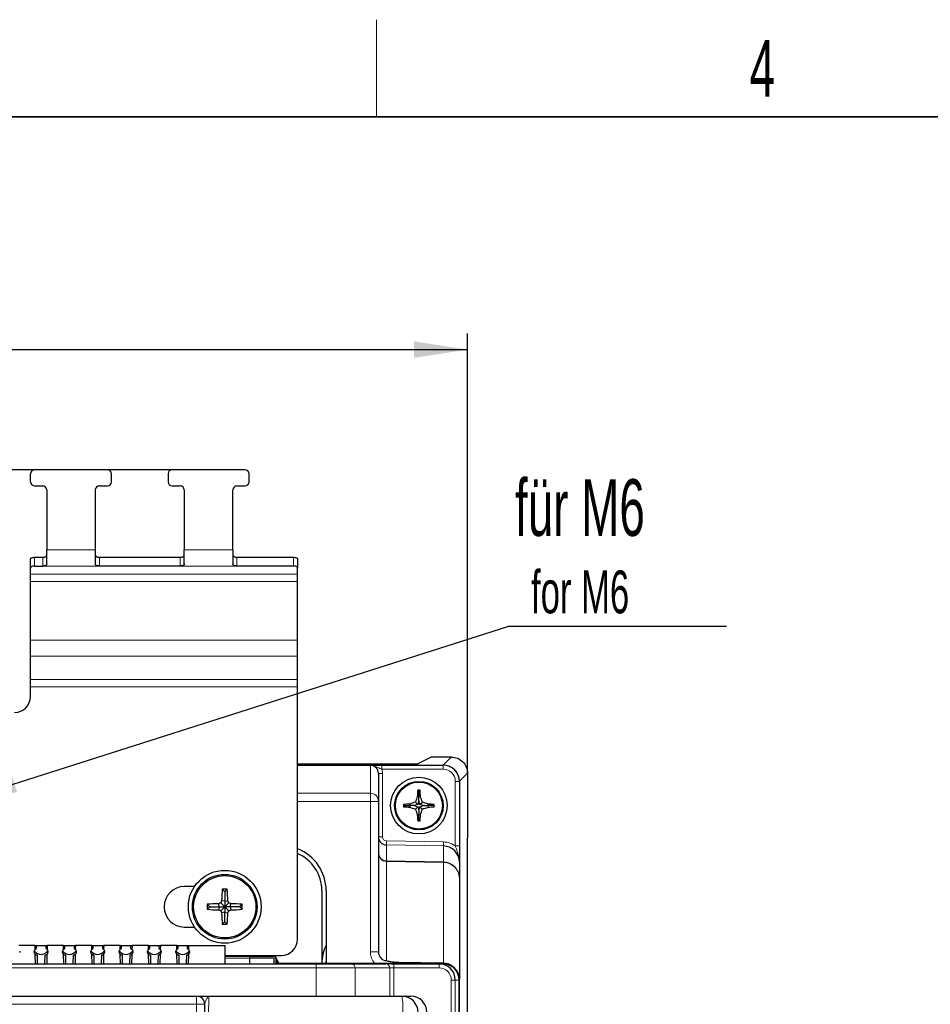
# Paper-space layout 'Blatt3' of a CAD drawing. Header units: millimetres. Extents: x 5 to 418, y 2 to 292.
# Tile 32 of 39: x 147 to 203, y 228 to 288. Entities that reach past the tile are written whole.
import ezdxf

# ---------------------------------------------------------------- set-up
doc = ezdxf.new("R2010")
doc.units = ezdxf.units.MM
doc.layers.add('SLD-0', color=7, linetype='Continuous')
doc.styles.add('SLDTEXTSTYLE0', font='TXT', dxfattribs={"width": 0.605})
doc.dimstyles.new('SLDDIMSTYLE0', dxfattribs={"dimtxt": 3.5, "dimasz": 3.302, "dimexe": 0, "dimexo": 0.0625, "dimgap": 0.875, "dimtad": 1, "dimlfac": 2, "dimrnd": 1e-09, "dimzin": 12, "dimdsep": 46, "dimtxsty": 'SLDTEXTSTYLE0', "dimsah": 1, "dimcen": 0.09, "dimadec": 0, "dimazin": 3, "dimtfac": 1, "dimtofl": 0, "dimtmove": 0, "dimatfit": 3, "dimfxl": 1, "dimfrac": 2, "dimtolj": 1, "dimtzin": 12, "dimarcsym": 0})
doc.dimstyles.new('SLDDIMSTYLE2', dxfattribs={"dimtxt": 0.18, "dimasz": 3.302, "dimexe": 0, "dimexo": 0.0625, "dimgap": 0, "dimtad": 0, "dimtih": 1, "dimtoh": 1, "dimdec": 0, "dimrnd": 1e-09, "dimzin": 0, "dimdsep": 46, "dimtxsty": 'Standard', "dimsah": 1, "dimcen": 0.09, "dimadec": 0, "dimazin": 0, "dimtfac": 3.302, "dimtdec": 0, "dimtofl": 0, "dimtmove": 0, "dimatfit": 3, "dimfxl": 1, "dimfrac": 2, "dimtolj": 1, "dimtzin": 0, "dimarcsym": 0})

# ---------------------------------------------------------------- blocks, each defined once
blk = doc.blocks.new('_D_9')
at = {"layer": 'SLD-0'}
for p, q in [((156.627, 260.697), (103.27, 260.697)), ((104.27, 260.697), (104.27, 242.947)), ((110.876, 242.947), (103.27, 242.947))]:
    blk.add_line(p, q, dxfattribs=at)
for points in [[(104.27, 260.697), (103.762, 257.395), (104.778, 257.395)], [(104.27, 242.947), (104.778, 246.249), (103.762, 246.249)]]:
    blk.add_solid(points, dxfattribs=at)
at = {"layer": 'SLD-0', "insert": (99.758, 247.143), "char_height": 3.5, "attachment_point": 1, "rotation": 90, "style": 'SLDTEXTSTYLE0'}
blk.add_mtext('35,5', dxfattribs=at)
blk = doc.blocks.new('_D_11')
at = {"layer": 'SLD-0'}
for p, q in [((109.877, 241.947), (109.877, 269.118)), ((174.877, 241.947), (174.877, 269.118)), ((109.877, 268.118), (174.877, 268.118))]:
    blk.add_line(p, q, dxfattribs=at)
for points in [[(109.877, 268.118), (113.179, 267.61), (113.179, 268.626)], [(174.877, 268.118), (171.575, 268.626), (171.575, 267.61)]]:
    blk.add_solid(points, dxfattribs=at)
at = {"layer": 'SLD-0', "insert": (138.366, 272.63), "char_height": 3.5, "attachment_point": 1, "style": 'SLDTEXTSTYLE0'}
blk.add_mtext('130', dxfattribs=at)
blk = doc.blocks.new('SW_NOTE_0_57')
at = {"layer": 'SLD-0', "color": 0}
blk.add_line((13.517, 0), (0, 0), dxfattribs=at)
at = {"layer": 'SLD-0', "color": 0, "attachment_point": 1, "style": 'SLDTEXTSTYLE0'}
for s, insert, char_height in [('für M6', (0.449, 9.095), 3.5), ('for M6', (1.441, 3.456), 2.6458)]:
    blk.add_mtext(s, dxfattribs=dict(at, insert=insert, char_height=char_height))

psp = doc.layouts.new('Blatt3')

# ---------------------------------------------------------------- linework, layer by layer
at = {"color": 7, "linetype": 'Continuous', "lineweight": 25}
for p, q in [((147.8766, 259.9468), (147.8766, 260.4468)), ((152.6266, 260.6969), (148.1266, 260.6969)), ((152.8766, 259.9468), (152.8766, 260.4468)), ((156.3766, 260.4468), (156.3766, 259.9468)), ((161.1266, 260.6969), (156.6266, 260.6969)), ((161.3766, 259.9468), (161.3766, 260.4468)), ((148.1266, 259.6969), (148.6266, 259.6969)), ((148.8766, 259.4469), (148.8766, 255.745)), ((151.8766, 259.4469), (151.8766, 255.745)), ((152.1266, 259.6969), (152.6266, 259.6969)), ((156.6266, 259.6969), (157.1266, 259.6969)), ((157.3766, 259.4469), (157.3766, 255.745)), ((160.3766, 255.745), (160.3766, 259.4469)), ((160.6266, 259.6969), (161.1266, 259.6969)), ((148.8766, 254.8798), (148.8766, 255.745)), ((151.8766, 255.745), (151.8766, 254.8798)), ((157.3766, 254.8798), (157.3766, 255.745)), ((160.3766, 255.745), (160.3766, 254.8798)), ((147.8766, 254.6424), (147.8766, 255.1862)), ((148.1266, 255.2918), (148.6266, 255.2918)), ((152.1266, 255.2918), (157.1266, 255.2918)), ((160.6266, 255.2918), (164.1266, 255.2918)), ((164.3766, 255.1862), (164.3766, 254.6424)), ((147.8766, 254.2462), (147.8766, 254.6424)), ((148.1266, 254.7481), (148.6266, 254.7481)), ((157.1266, 254.7481), (152.1266, 254.7481)), ((164.1266, 254.7481), (160.6266, 254.7481)), ((164.3766, 254.2462), (164.3766, 254.6424)), ((147.8766, 253.7931), (147.8766, 254.2462)), ((147.8766, 250.1776), (147.8766, 253.7931)), ((164.3766, 253.7931), (164.3766, 254.2462)), ((164.3766, 250.1776), (164.3766, 253.7931)), ((147.8766, 249.1807), (147.8766, 250.1776)), ((164.3766, 249.1807), (164.3766, 250.1776)), ((147.8766, 247.7462), (147.8766, 249.1807)), ((164.3766, 247.7462), (164.3766, 249.1807)), ((147.8766, 247.2931), (147.8766, 247.7462)), ((164.3766, 247.2931), (164.3766, 247.7462)), ((147.8766, 246.6969), (147.8766, 247.2931)), ((164.3766, 231.6969), (164.3766, 247.2931)), ((172.6266, 242.9468), (171.8146, 242.5307)), ((173.8767, 242.9468), (172.6266, 242.9468)), ((164.3766, 242.5274), (171.5647, 242.5274)), ((164.3766, 242.4468), (168.689, 242.4468)), ((169.5805, 242.4468), (173.3766, 242.4468)), ((169.3766, 241.9378), (169.3766, 240.2092)), ((174.8766, 241.9469), (174.8766, 237.9468)), ((171.8766, 240.8218), (171.8063, 240.8921)), ((171.8766, 240.8218), (171.9469, 240.8921)), ((174.3766, 241.4468), (174.3766, 237.454)), ((171.8766, 240.5027), (171.7801, 240.5168)), ((171.8766, 240.8218), (171.8766, 240.5027)), ((171.8766, 240.5027), (171.9731, 240.5168)), ((171.8766, 240.2369), (171.8766, 240.5027)), ((169.3766, 240.2092), (169.3766, 230.9136)), ((171.0016, 239.9469), (170.9313, 240.0171)), ((171.0016, 239.9469), (170.9313, 239.8766)), ((171.0016, 239.9469), (171.3207, 239.9469)), ((171.3207, 239.9469), (171.3066, 240.0433)), ((171.3207, 239.9469), (171.3066, 239.8504)), ((171.5866, 239.9469), (171.3207, 239.9469)), ((171.81, 240.0135), (171.5866, 239.9469)), ((171.5866, 239.9469), (171.81, 239.8802)), ((171.81, 240.0135), (171.6625, 240.1609)), ((171.81, 239.8802), (171.6625, 239.7328)), ((171.8766, 240.2369), (171.81, 240.0135)), ((171.81, 239.8802), (171.8766, 239.6568)), ((171.9432, 240.0135), (171.8766, 240.2369)), ((171.8766, 239.6568), (171.9432, 239.8802)), ((171.9432, 240.0135), (172.0907, 240.1609)), ((172.1666, 239.9469), (171.9432, 240.0135)), ((171.9432, 239.8802), (172.1666, 239.9469)), ((171.9432, 239.8802), (172.0907, 239.7328)), ((172.1666, 239.9469), (172.4324, 239.9469)), ((172.4324, 239.9469), (172.4465, 240.0433)), ((172.4324, 239.9469), (172.4465, 239.8504)), ((172.7516, 239.9469), (172.4324, 239.9469)), ((172.7516, 239.9469), (172.8219, 240.0171)), ((172.7516, 239.9469), (172.8219, 239.8766)), ((171.8766, 239.391), (171.7801, 239.3769)), ((171.8766, 239.0718), (171.8063, 239.0016)), ((171.8766, 239.6568), (171.8766, 239.391)), ((171.8766, 239.391), (171.9731, 239.3769)), ((171.8766, 239.0718), (171.8766, 239.391)), ((171.8766, 239.0718), (171.9469, 239.0016)), ((174.8766, 130.8934), (174.8766, 237.9468)), ((174.3766, 236.4531), (174.3766, 235.4689)), ((174.3766, 235.4689), (174.3766, 229.1968)), ((158.0057, 234.9468), (157.3766, 234.9468)), ((159.8766, 234.6218), (159.7191, 234.7793)), ((159.8766, 234.6218), (160.034, 234.7793)), ((159.8766, 234.6218), (159.8766, 234.0349)), ((165.8766, 234.6968), (165.8766, 230.1968)), ((166.144, 234.6968), (166.144, 230.1968)), ((158.9516, 233.6968), (158.7941, 233.8543)), ((158.9516, 233.6968), (158.7941, 233.5394)), ((158.9516, 233.6968), (159.5386, 233.6968)), ((159.5386, 233.6968), (159.503, 233.8892)), ((159.5386, 233.6968), (159.503, 233.5045)), ((159.5386, 233.6968), (159.8766, 233.6968)), ((159.8766, 233.6968), (159.6325, 233.9409)), ((159.8766, 233.6968), (159.6325, 233.4528)), ((159.8766, 234.0349), (159.6842, 234.0704)), ((159.8766, 234.0349), (160.069, 234.0704)), ((159.8766, 234.0349), (159.8766, 233.6968)), ((159.8766, 233.6968), (160.1206, 233.9409)), ((159.8766, 233.6968), (160.1206, 233.4528)), ((160.2146, 233.6968), (159.8766, 233.6968)), ((159.8766, 233.6968), (159.8766, 233.3588)), ((160.2146, 233.6968), (160.2502, 233.8892)), ((160.2146, 233.6968), (160.2502, 233.5045)), ((160.8016, 233.6968), (160.2146, 233.6968)), ((160.8016, 233.6968), (160.959, 233.8543)), ((160.8016, 233.6968), (160.959, 233.5394)), ((159.8766, 233.3588), (159.6842, 233.3233)), ((159.8766, 233.3588), (160.069, 233.3233)), ((159.8766, 232.7719), (159.8766, 233.3588)), ((157.3766, 232.4468), (158.0057, 232.4468)), ((159.8766, 232.7719), (159.7191, 232.6144)), ((159.8766, 232.7719), (160.034, 232.6144)), ((148.1578, 231.2968), (147.1454, 231.2968)), ((148.1624, 231.0675), (148.1578, 231.2968)), ((148.1578, 231.2968), (148.2216, 231.2968)), ((148.2216, 231.2968), (148.2216, 231.1382)), ((148.2216, 231.2968), (148.8316, 231.2968)), ((148.8316, 231.1382), (148.8316, 231.2968)), ((148.8316, 231.2968), (148.8954, 231.2968)), ((148.8954, 231.2968), (148.8908, 231.0675)), ((149.9078, 231.2968), (148.8954, 231.2968)), ((149.9124, 231.0675), (149.9078, 231.2968)), ((149.9078, 231.2968), (149.9716, 231.2968)), ((149.9716, 231.2968), (149.9716, 231.1382)), ((149.9716, 231.2968), (150.5816, 231.2968)), ((150.5816, 231.1382), (150.5816, 231.2968)), ((150.5816, 231.2968), (150.6454, 231.2968)), ((150.6454, 231.2968), (150.6408, 231.0675)), ((151.6578, 231.2968), (150.6454, 231.2968)), ((151.6624, 231.0675), (151.6578, 231.2968)), ((151.6578, 231.2968), (151.7216, 231.2968)), ((151.7216, 231.2968), (151.7216, 231.1382)), ((151.7216, 231.2968), (152.3316, 231.2968)), ((152.3316, 231.1382), (152.3316, 231.2968)), ((152.3316, 231.2968), (152.3954, 231.2968)), ((152.3954, 231.2968), (152.3908, 231.0675)), ((153.4078, 231.2968), (152.3954, 231.2968)), ((153.4124, 231.0675), (153.4078, 231.2968)), ((153.4078, 231.2968), (153.4716, 231.2968)), ((153.4716, 231.2968), (153.4716, 231.1382)), ((153.4716, 231.2968), (154.0816, 231.2968)), ((154.0816, 231.1382), (154.0816, 231.2968)), ((154.0816, 231.2968), (154.1454, 231.2968)), ((154.1454, 231.2968), (154.1408, 231.0675)), ((155.1578, 231.2968), (154.1454, 231.2968)), ((155.1624, 231.0675), (155.1578, 231.2968)), ((155.1578, 231.2968), (155.2216, 231.2968)), ((155.2216, 231.2968), (155.2216, 231.1382)), ((155.2216, 231.2968), (155.8316, 231.2968)), ((155.8316, 231.1382), (155.8316, 231.2968)), ((155.8316, 231.2968), (155.8954, 231.2968)), ((155.8954, 231.2968), (155.8908, 231.0675)), ((156.9078, 231.2968), (155.8954, 231.2968)), ((156.9124, 231.0675), (156.9078, 231.2968)), ((156.9078, 231.2968), (156.9716, 231.2968)), ((156.9716, 231.2968), (156.9716, 231.1382)), ((156.9716, 231.2968), (157.5816, 231.2968)), ((157.5816, 231.1382), (157.5816, 231.2968)), ((157.5816, 231.2968), (157.6454, 231.2968)), ((157.6454, 231.2968), (157.6408, 231.0675)), ((157.6454, 231.2968), (159.9016, 231.2968)), ((159.9016, 230.1718), (159.9016, 231.2968)), ((147.2016, 230.9468), (147.2016, 230.8719)), ((148.1016, 230.8719), (148.1016, 230.9468)), ((148.1804, 230.1718), (148.1689, 230.7467)), ((148.2216, 231.1382), (148.1863, 231.0819)), ((148.2516, 230.7218), (148.2785, 230.7218)), ((148.2785, 230.7218), (148.2881, 230.1718)), ((148.7651, 230.1718), (148.7747, 230.7218)), ((148.7747, 230.7218), (148.8016, 230.7218)), ((148.8669, 231.0819), (148.8316, 231.1382)), ((148.8843, 230.7467), (148.8727, 230.1718)), ((148.9516, 230.9468), (148.9516, 230.8719)), ((149.8516, 230.8719), (149.8516, 230.9468)), ((149.9304, 230.1718), (149.9189, 230.7467)), ((149.9716, 231.1382), (149.9363, 231.0819)), ((150.0016, 230.7218), (150.0285, 230.7218)), ((150.0285, 230.7218), (150.0381, 230.1718)), ((150.5151, 230.1718), (150.5247, 230.7218)), ((150.5247, 230.7218), (150.5516, 230.7218)), ((150.6169, 231.0819), (150.5816, 231.1382)), ((150.6343, 230.7467), (150.6227, 230.1718)), ((150.7016, 230.9468), (150.7016, 230.8719)), ((151.6016, 230.8719), (151.6016, 230.9468)), ((151.6804, 230.1718), (151.6689, 230.7467)), ((151.7216, 231.1382), (151.6863, 231.0819)), ((151.7516, 230.7218), (151.7785, 230.7218)), ((151.7785, 230.7218), (151.7881, 230.1718)), ((152.2651, 230.1718), (152.2747, 230.7218)), ((152.2747, 230.7218), (152.3016, 230.7218)), ((152.3669, 231.0819), (152.3316, 231.1382)), ((152.3843, 230.7467), (152.3727, 230.1718)), ((152.4516, 230.9468), (152.4516, 230.8719)), ((153.3516, 230.8719), (153.3516, 230.9468)), ((153.4304, 230.1718), (153.4189, 230.7467)), ((153.4716, 231.1382), (153.4363, 231.0819)), ((153.5016, 230.7218), (153.5285, 230.7218)), ((153.5285, 230.7218), (153.5381, 230.1718)), ((154.0151, 230.1718), (154.0247, 230.7218)), ((154.0247, 230.7218), (154.0516, 230.7218)), ((154.1169, 231.0819), (154.0816, 231.1382)), ((154.1343, 230.7467), (154.1227, 230.1718)), ((154.2016, 230.9468), (154.2016, 230.8719)), ((155.1016, 230.8719), (155.1016, 230.9468)), ((155.1804, 230.1718), (155.1689, 230.7467)), ((155.2216, 231.1382), (155.1863, 231.0819)), ((155.2516, 230.7218), (155.2785, 230.7218)), ((155.2785, 230.7218), (155.2881, 230.1718)), ((155.7651, 230.1718), (155.7747, 230.7218)), ((155.7747, 230.7218), (155.8016, 230.7218)), ((155.8669, 231.0819), (155.8316, 231.1382)), ((155.8843, 230.7467), (155.8727, 230.1718)), ((155.9516, 230.9468), (155.9516, 230.8719)), ((156.8516, 230.8719), (156.8516, 230.9468)), ((156.9304, 230.1718), (156.9189, 230.7467)), ((156.9716, 231.1382), (156.9363, 231.0819)), ((157.0016, 230.7218), (157.0285, 230.7218)), ((157.0285, 230.7218), (157.0381, 230.1718)), ((157.5151, 230.1718), (157.5247, 230.7218)), ((157.5247, 230.7218), (157.5516, 230.7218)), ((157.6169, 231.0819), (157.5816, 231.1382)), ((157.6343, 230.7467), (157.6227, 230.1718)), ((157.7016, 230.9468), (157.7016, 230.8719)), ((159.9016, 230.6969), (163.3766, 230.6969)), ((159.9016, 230.6468), (161.4266, 230.6468)), ((161.4266, 230.5218), (161.4266, 230.6468)), ((161.4266, 230.6468), (162.9016, 230.6468)), ((161.4266, 230.5468), (162.9016, 230.5468)), ((163.2259, 230.1968), (163.065, 230.5447)), ((119.2244, 230.1718), (165.5288, 230.1718)), ((161.4266, 230.1718), (161.4266, 230.5218)), ((162.9266, 230.1718), (162.9266, 230.5218)), ((163.0266, 230.5218), (163.0266, 230.1718)), ((163.0266, 230.3921), (163.1169, 230.1968)), ((171.8766, 230.1968), (163.0266, 230.1968)), ((163.9821, 230.1768), (163.9821, 230.1718)), ((164.0605, 230.1768), (164.0605, 230.1718)), ((164.1021, 230.1768), (164.1021, 230.1718)), ((164.1021, 230.1768), (164.1251, 230.1768)), ((164.1251, 230.1768), (164.1251, 230.1718)), ((164.1251, 230.1768), (164.4826, 230.1768)), ((164.4826, 230.1768), (164.4826, 230.1718)), ((164.4826, 230.1768), (164.525, 230.1768)), ((164.525, 230.1768), (164.525, 230.1718)), ((164.525, 230.1768), (164.9846, 230.1768)), ((164.9846, 230.1768), (164.9846, 230.1718)), ((165.06, 230.1768), (165.06, 230.1718)), ((165.06, 230.1768), (165.1155, 230.1768)), ((165.1155, 230.1768), (165.1155, 230.1718)), ((165.1155, 230.1768), (165.3642, 230.1768)), ((165.3642, 230.1768), (165.3642, 230.1718)), ((165.4491, 230.1768), (165.3818, 230.1768)), ((165.3818, 230.1768), (165.3818, 230.1718)), ((165.4491, 230.1768), (165.4491, 230.1718)), ((165.5203, 230.1768), (165.4491, 230.1768)), ((165.5288, 230.1718), (167.7021, 230.1718)), ((165.5615, 230.1768), (165.5615, 230.1718)), ((165.5777, 230.1768), (165.5777, 230.1718)), ((165.7761, 230.1768), (165.7761, 230.1718)), ((165.9754, 230.1768), (165.9754, 230.1718)), ((165.9917, 230.1768), (165.9917, 230.1718)), ((166.144, 230.4918), (166.1266, 230.1968)), ((166.1889, 230.1768), (166.1889, 230.1718)), ((166.1889, 230.1768), (166.4377, 230.1768)), ((166.4377, 230.1768), (166.4377, 230.1718)), ((166.4377, 230.1768), (166.4931, 230.1768)), ((166.4931, 230.1768), (166.4931, 230.1718)), ((166.5116, 230.1768), (166.5116, 230.1718)), ((166.5685, 230.1768), (166.5685, 230.1718)), ((166.5685, 230.1768), (167.0282, 230.1768)), ((167.0282, 230.1768), (167.0282, 230.1718)), ((167.0282, 230.1768), (167.0706, 230.1768)), ((167.0706, 230.1768), (167.0706, 230.1718)), ((167.0706, 230.1768), (167.4281, 230.1768)), ((167.4281, 230.1768), (167.4281, 230.1718)), ((167.4281, 230.1768), (167.451, 230.1768)), ((167.451, 230.1768), (167.451, 230.1718)), ((167.4723, 230.1768), (167.451, 230.1768)), ((167.4723, 230.1768), (167.4723, 230.1718)), ((167.7021, 230.1718), (169.8354, 230.1718)), ((167.9321, 230.1768), (167.9321, 230.1718)), ((168.0105, 230.1768), (168.0105, 230.1718)), ((168.0521, 230.1768), (168.0521, 230.1718)), ((168.0521, 230.1768), (168.0751, 230.1768)), ((168.0751, 230.1768), (168.0751, 230.1718)), ((168.0751, 230.1768), (168.4326, 230.1768)), ((168.4326, 230.1768), (168.4326, 230.1718)), ((168.4326, 230.1768), (168.475, 230.1768)), ((168.475, 230.1768), (168.475, 230.1718)), ((168.475, 230.1768), (168.9346, 230.1768)), ((168.9346, 230.1768), (168.9346, 230.1718)), ((169.01, 230.1768), (169.01, 230.1718)), ((169.01, 230.1768), (169.0655, 230.1768)), ((169.0655, 230.1768), (169.0655, 230.1718)), ((169.0655, 230.1768), (169.3142, 230.1768)), ((169.3142, 230.1768), (169.3142, 230.1718)), ((169.4292, 230.1768), (169.4292, 230.1718)), ((169.5115, 230.1768), (169.5115, 230.1718)), ((169.5277, 230.1768), (169.5277, 230.1718)), ((169.7261, 230.1768), (169.7261, 230.1718)), ((170.3184, 230.1718), (169.8354, 230.1718)), ((169.9254, 230.1768), (169.9254, 230.1718)), ((169.9417, 230.1768), (169.9417, 230.1718)), ((170.1389, 230.1768), (170.1389, 230.1718)), ((170.1389, 230.1768), (170.3877, 230.1768)), ((170.3184, 230.1718), (173.1263, 230.1718)), ((170.3877, 230.1768), (170.3877, 230.1718)), ((170.3877, 230.1768), (170.4431, 230.1768)), ((170.4431, 230.1768), (170.4431, 230.1718)), ((170.4616, 230.1768), (170.4616, 230.1718)), ((170.5185, 230.1768), (170.5185, 230.1718)), ((170.5185, 230.1768), (170.9782, 230.1768)), ((173.394, 230.2145), (170.6519, 230.2637)), ((170.9782, 230.1768), (170.9782, 230.1718)), ((170.9782, 230.1768), (171.0206, 230.1768)), ((171.0206, 230.1768), (171.0206, 230.1718)), ((171.0206, 230.1768), (171.3781, 230.1768)), ((171.3781, 230.1768), (171.3781, 230.1718)), ((171.3781, 230.1768), (171.401, 230.1768)), ((171.401, 230.1768), (171.401, 230.1718)), ((171.4223, 230.1768), (171.401, 230.1768)), ((171.4223, 230.1768), (171.4223, 230.1718)), ((172.8766, 230.1968), (171.8766, 230.1968)), ((172.8761, 230.1718), (172.8766, 230.1968)), ((172.8766, 230.1968), (173.3766, 230.1968)), ((173.1263, 230.1718), (173.3621, 230.1718)), ((174.3635, 121.6836), (174.3635, 229.1719)), ((174.3766, 121.6968), (174.3766, 229.1968)), ((126.6179, 228.1719), (158.1352, 228.1719)), ((158.1352, 228.1719), (158.1403, 228.1719)), ((158.9102, 228.1719), (170.8282, 228.1719)), ((170.8282, 228.1719), (171.3752, 228.1719))]:
    psp.add_line(p, q, dxfattribs=at)
at = {"color": 7, "linetype": 'Continuous', "lineweight": 18}
for p, q in [((148.8766, 255.745), (151.8766, 255.745)), ((157.3766, 255.745), (160.3766, 255.745)), ((148.1266, 255.2918), (148.1266, 254.7481)), ((148.6266, 254.7481), (148.6266, 255.2918)), ((152.1266, 255.2918), (152.1266, 254.7481)), ((157.1266, 254.7481), (157.1266, 255.2918)), ((160.6266, 255.2918), (160.6266, 254.7481)), ((164.1266, 254.7481), (164.1266, 255.2918)), ((148.6266, 254.7481), (152.1266, 254.7481)), ((157.1266, 254.7481), (160.6266, 254.7481)), ((147.8766, 254.2462), (164.3766, 254.2462)), ((147.8766, 253.7931), (164.3766, 253.7931)), ((147.8766, 250.1776), (164.3766, 250.1776)), ((147.8766, 249.1807), (164.3766, 249.1807)), ((147.8766, 247.7462), (164.3766, 247.7462)), ((147.8766, 247.2931), (164.3766, 247.2931)), ((173.3833, 242.4535), (173.8767, 242.9468)), ((164.3766, 242.4535), (168.6533, 242.4535)), ((168.6854, 242.4467), (164.3766, 242.4467)), ((168.8766, 240.7089), (168.8766, 242.4384)), ((169.5805, 242.1969), (169.5805, 242.4468)), ((173.3766, 242.1969), (169.5805, 242.1969)), ((169.6162, 242.4535), (173.3833, 242.4535)), ((173.3766, 242.1969), (173.3766, 242.4468)), ((173.3833, 242.4535), (173.3833, 242.4468)), ((169.3766, 241.9378), (169.6266, 241.9378)), ((169.6266, 241.9378), (169.6266, 238.0158)), ((174.8766, 241.9469), (174.3832, 241.4536)), ((174.1266, 237.454), (174.1266, 241.4468)), ((174.1266, 241.4468), (174.3766, 241.4468)), ((174.3832, 241.4536), (174.3766, 241.4536)), ((174.3832, 241.4536), (174.3832, 237.5275)), ((164.3766, 240.7089), (168.8766, 240.7089)), ((168.8766, 240.2092), (168.8766, 240.7089)), ((168.8766, 240.2092), (164.3766, 240.2092)), ((168.8766, 230.9136), (168.8766, 240.2092)), ((168.8766, 240.2092), (169.3766, 240.2092)), ((169.3766, 238.0158), (169.6266, 238.0158)), ((169.8679, 237.5158), (169.8679, 236.5292)), ((173.394, 237.4542), (169.8679, 237.5158)), ((169.8722, 237.7656), (173.3984, 237.704)), ((173.394, 236.468), (173.394, 237.4542)), ((174.1266, 237.454), (174.3766, 237.454)), ((169.8679, 236.5292), (173.394, 236.468)), ((173.394, 236.4406), (169.8679, 236.5018)), ((169.8679, 236.5018), (169.8679, 230.3706)), ((173.394, 230.2145), (173.394, 236.4406)), ((174.3832, 236.3796), (174.3832, 126.2066)), ((162.9016, 230.5218), (162.9016, 230.5468)), ((163.065, 230.5447), (163.0266, 230.5197)), ((168.8766, 230.9136), (169.3766, 230.9136)), ((159.9016, 230.5218), (161.4266, 230.5218)), ((161.4266, 230.5218), (162.9016, 230.5218)), ((162.9266, 230.5218), (162.9016, 230.5218)), ((162.9016, 230.5218), (162.9016, 230.1718)), ((165.5288, 229.9218), (165.5288, 230.1718)), ((170.3184, 229.9218), (170.3184, 230.1718)), ((171.8766, 230.1718), (171.8766, 230.1968)), ((173.1263, 229.9218), (173.1263, 230.1718)), ((165.5288, 229.9218), (119.2244, 229.9218)), ((165.5288, 228.1719), (165.5288, 229.9218)), ((167.9436, 229.9218), (165.5288, 229.9218)), ((167.9436, 229.9218), (167.9436, 228.1719)), ((170.0769, 229.9218), (167.9436, 229.9218)), ((170.0769, 228.1719), (170.0769, 229.9218)), ((170.0769, 229.9218), (170.3184, 229.9218)), ((170.3184, 229.9218), (170.3184, 228.1719)), ((173.1263, 229.9218), (170.3184, 229.9218)), ((173.8773, 121.9201), (173.8773, 229.1719)), ((173.8773, 229.1719), (174.127, 229.1719)), ((174.127, 229.1719), (174.127, 121.9201)), ((174.3635, 229.1719), (174.127, 229.1719)), ((158.1352, 228.1719), (158.1352, 227.6718)), ((158.1352, 227.6718), (126.6179, 227.6718)), ((158.1352, 185.8377), (158.1352, 227.6718)), ((158.6352, 227.6718), (158.1352, 227.6718)), ((158.6352, 227.6718), (158.6352, 185.8377)), ((158.6402, 227.6718), (158.6352, 227.6718))]:
    psp.add_line(p, q, dxfattribs=at)
at = {"color": 7, "linetype": 'Continuous', "lineweight": 25, "flags": 128}
for points in [[(147.8766, 255.1862), (147.8814, 255.2068), (147.8956, 255.2266), (147.9187, 255.2449), (147.9498, 255.2609), (147.9877, 255.274), (148.0309, 255.2838), (148.0778, 255.2898), (148.1266, 255.2918)], [(164.1266, 255.2918), (164.1754, 255.2898), (164.2222, 255.2838), (164.2655, 255.274), (164.3034, 255.2609), (164.3344, 255.2449), (164.3575, 255.2266), (164.3718, 255.2068), (164.3766, 255.1862)], [(148.1266, 254.7481), (148.0778, 254.746), (148.0309, 254.74), (147.9877, 254.7302), (147.9498, 254.7171), (147.9187, 254.7011), (147.8956, 254.6828), (147.8814, 254.663), (147.8766, 254.6424)], [(164.3766, 254.6424), (164.3718, 254.663), (164.3575, 254.6828), (164.3344, 254.7011), (164.3034, 254.7171), (164.2655, 254.7302), (164.2222, 254.74), (164.1754, 254.746), (164.1266, 254.7481)]]:
    psp.add_lwpolyline(points, dxfattribs=at)
at = {"color": 7, "linetype": 'Continuous', "lineweight": 18, "flags": 128}
for points in [[(169.8679, 237.5158), (169.868, 237.5223), (169.8682, 237.5377), (169.8686, 237.5614), (169.8692, 237.5925), (169.8698, 237.6299), (169.8706, 237.6723), (169.8714, 237.7181), (169.8722, 237.7656)], [(173.394, 237.4542), (173.3941, 237.4607), (173.3944, 237.4761), (173.3948, 237.4998), (173.3954, 237.5309), (173.396, 237.5683), (173.3968, 237.6107), (173.3976, 237.6565), (173.3984, 237.704)]]:
    psp.add_lwpolyline(points, dxfattribs=at)
at = {"color": 7, "linetype": 'Continuous', "lineweight": 25}
for centre, radius in [((171.8766, 239.9468), 1.75), ((171.8766, 239.9468), 1.5), ((171.8766, 239.9468), 1.45), ((159.8766, 233.6968), 2.25), ((159.8766, 233.6968), 2), ((159.8766, 233.6968), 1.925)]:
    psp.add_circle(centre, radius, dxfattribs=at)
for centre, radius, start, end in [((148.1266, 260.4468), 0.25, 90, 180), ((152.6266, 260.4468), 0.25, 0, 90), ((156.6266, 260.4468), 0.25, 90, 180), ((161.1266, 260.4468), 0.25, 0, 90), ((148.1266, 259.9468), 0.25, 180, 270), ((152.6266, 259.9468), 0.25, 270, 0), ((156.6266, 259.9468), 0.25, 180, 270), ((161.1266, 259.9468), 0.25, 270, 0), ((148.6266, 259.4468), 0.25, 0, 90), ((152.1266, 259.4468), 0.25, 90, 180), ((157.1266, 259.4468), 0.25, 0, 90), ((160.6266, 259.4468), 0.25, 90, 180), ((146.8766, 246.6968), 1, 270, 0), ((173.3766, 241.4468), 1, 0, 90), ((181.9689, 239.9941), 10.2022, 174.949936, 177.063131), ((171.8766, 229.4102), 11.4822, 89.649259, 90.350741), ((161.7794, 239.9937), 10.207, 2.937367, 5.049565), ((182.3317, 236.8332), 11.1761, 160.755665, 162.677172), ((161.4215, 236.8332), 11.1761, 17.322828, 19.244335), ((182.4858, 239.9469), 11.5547, 179.651461, 180.348539), ((171.829, 229.8565), 10.2002, 92.935533, 95.049136), ((171.8304, 250.0512), 10.2143, 264.95005, 267.060754), ((174.9937, 229.4818), 11.1866, 107.324446, 109.244161), ((174.974, 250.3535), 11.125, 250.7527, 252.68302), ((182.3278, 243.0591), 11.1719, 197.321719, 199.244014), ((161.4254, 243.0591), 11.1719, 340.755986, 342.678281), ((168.7589, 229.48), 11.1885, 70.756, 72.675393), ((168.7786, 250.3553), 11.1269, 287.317142, 289.247138), ((171.9241, 229.8565), 10.2002, 84.950864, 87.064467), ((171.9228, 250.0512), 10.2143, 272.939246, 275.04995), ((161.2674, 239.9469), 11.5547, 359.651461, 0.348539), ((181.9733, 239.8999), 10.2066, 182.937327, 185.049605), ((161.775, 239.9003), 10.2115, 354.950893, 357.062175), ((171.8766, 251.237), 12.2357, 269.670858, 270.329142), ((169.8766, 238.0157), 0.5, 180, 269), ((163.3766, 234.6968), 2.7675, 0, 68.817314), ((163.3766, 234.6968), 2.5, 0, 66.421822), ((157.3766, 233.6968), 1.25, 90, 270), ((174.0188, 233.7195), 14.3389, 175.761446, 178.597666), ((159.8766, 219.502), 15.2781, 89.409525, 90.590475), ((145.7343, 233.7195), 14.3389, 1.402334, 4.238554), ((174.2414, 233.6969), 15.4481, 179.416009, 180.583991), ((159.8548, 219.5325), 14.361, 91.40378, 94.235621), ((165.3417, 219.4465), 15.5783, 111.498898, 112.011842), ((173.7392, 228.3868), 15.1607, 157.982259, 158.509284), ((146.014, 228.3868), 15.1607, 21.490716, 22.017741), ((154.4114, 219.4465), 15.5783, 67.988158, 68.501102), ((159.8983, 219.5323), 14.3612, 85.764395, 88.596204), ((145.4998, 233.6969), 15.4601, 359.416461, 0.583539), ((159.8544, 247.8476), 14.3474, 265.761835, 268.596361), ((165.1911, 247.574), 15.1758, 247.987052, 248.51358), ((173.8217, 239.0392), 15.2493, 201.489952, 202.013967), ((174.0188, 233.6742), 14.3389, 181.402334, 184.238554), ((145.7343, 233.6742), 14.3389, 355.761446, 358.597666), ((145.9314, 239.0392), 15.2493, 337.986033, 338.510048), ((154.562, 247.574), 15.1758, 291.48642, 292.012948), ((159.8987, 247.8478), 14.3476, 271.403655, 274.238149), ((159.8766, 248.1453), 15.5317, 269.419165, 270.580835), ((163.3766, 231.6968), 1, 270, 0), ((168.3766, 230.1968), 2.5, 153.254969, 180), ((148.2516, 230.9468), 0.15, 126.483141, 180), ((148.2516, 230.8718), 0.15, 180, 236.530725), ((148.2516, 230.9468), 0.15, 115.804011, 126.483141), ((148.2516, 230.8718), 0.15, 236.530725, 270), ((148.8016, 230.8718), 0.15, 270, 303.469275), ((148.8016, 230.9468), 0.15, 53.516859, 64.195989), ((148.8016, 230.8718), 0.15, 303.469275, 0), ((148.8016, 230.9468), 0.15, 0, 53.516859), ((150.0016, 230.9468), 0.15, 126.483141, 180), ((150.0016, 230.8718), 0.15, 180, 236.530725), ((150.0016, 230.9468), 0.15, 115.804011, 126.483141), ((150.0016, 230.8718), 0.15, 236.530725, 270), ((150.5516, 230.8718), 0.15, 270, 303.469275), ((150.5516, 230.9468), 0.15, 53.516859, 64.195989), ((150.5516, 230.8718), 0.15, 303.469275, 0), ((150.5516, 230.9468), 0.15, 0, 53.516859), ((151.7516, 230.9468), 0.15, 126.483141, 180), ((151.7516, 230.8718), 0.15, 180, 236.530725), ((151.7516, 230.9468), 0.15, 115.804011, 126.483141), ((151.7516, 230.8718), 0.15, 236.530725, 270), ((152.3016, 230.8718), 0.15, 270, 303.469275), ((152.3016, 230.9468), 0.15, 53.516859, 64.195989), ((152.3016, 230.8718), 0.15, 303.469275, 0), ((152.3016, 230.9468), 0.15, 0, 53.516859), ((153.5016, 230.9468), 0.15, 126.483141, 180), ((153.5016, 230.8718), 0.15, 180, 236.530725), ((153.5016, 230.9468), 0.15, 115.804011, 126.483141), ((153.5016, 230.8718), 0.15, 236.530725, 270), ((154.0516, 230.8718), 0.15, 270, 303.469275), ((154.0516, 230.9468), 0.15, 53.516859, 64.195989), ((154.0516, 230.8718), 0.15, 303.469275, 0), ((154.0516, 230.9468), 0.15, 0, 53.516859), ((155.2516, 230.9468), 0.15, 126.483141, 180), ((155.2516, 230.8718), 0.15, 180, 236.530725), ((155.2516, 230.9468), 0.15, 115.804011, 126.483141), ((155.2516, 230.8718), 0.15, 236.530725, 270), ((155.8016, 230.8718), 0.15, 270, 303.469275), ((155.8016, 230.9468), 0.15, 53.516859, 64.195989), ((155.8016, 230.8718), 0.15, 303.469275, 0), ((155.8016, 230.9468), 0.15, 0, 53.516859), ((157.0016, 230.9468), 0.15, 126.483141, 180), ((157.0016, 230.8718), 0.15, 180, 236.530725), ((157.0016, 230.9468), 0.15, 115.804011, 126.483141), ((157.0016, 230.8718), 0.15, 236.530725, 270), ((157.5516, 230.8718), 0.15, 270, 303.469275), ((157.5516, 230.9468), 0.15, 53.516859, 64.195989), ((157.5516, 230.8718), 0.15, 303.469275, 0), ((157.5516, 230.9468), 0.15, 0, 53.516859), ((162.9016, 230.5218), 0.125, 0, 90), ((162.9016, 230.5218), 0.025, 0, 90), ((173.3766, 229.1968), 1, 0, 90), ((158.1403, 227.6719), 0.5, 359.994599, 89.995795), ((170.8275, 227.1725), 0.9993, 359.961563, 89.95973)]:
    psp.add_arc(centre, radius, start, end, dxfattribs=at)
at = {"color": 7, "linetype": 'Continuous', "lineweight": 18}
for centre, radius, start, end in [((173.3766, 241.4468), 0.75, 0, 90), ((173.3832, 241.4535), 1, 0.005161, 89.994839), ((168.8767, 240.2091), 0.4998, 0.016595, 90.01842), ((168.8979, 236.5155), 0.9701, 359.191573, 0.808427), ((172.403, 236.4543), 0.9911, 359.208301, 0.791699), ((173.377, 235.4685), 0.9996, 0.023299, 89.024312), ((173.3911, 235.455), 0.9856, 0.812584, 89.827681), ((167.6978, 229.926), 0.2458, 359.021239, 88.993389), ((169.8311, 229.926), 0.2458, 359.021239, 88.993389), ((158.1352, 227.6719), 0.5, 359.994599, 89.995582), ((166.4575, 227.421), 4.4346, 356.778849, 9.747574)]:
    psp.add_arc(centre, radius, start, end, dxfattribs=at)
at = {"color": 7, "linetype": 'Continuous', "lineweight": 25}
for centre, major_axis, ratio, start_param, end_param in [((168.8766, 241.9378), (0, 0.5006), 0.9987826, 4.712389, 6.2831853), ((171.5647, 242.5307), (0.25, 0), 0.0134228, 4.712389, 6.2570054), ((173.3766, 236.4531), (0, 1.0012), 0.9987528, 4.712389, 6.265732), ((169.8766, 237.0227), (0.5, 0), 0.987058, 3.1415927, 4.6949357), ((148.5266, 232.0794), (0, 1.3284), 0.5770863, 2.5571517, 3.7260336), ((150.2766, 232.0794), (0, 1.3284), 0.5770863, 2.5571517, 3.7260336), ((152.0266, 232.0794), (0, 1.3284), 0.5770863, 2.5571517, 3.7260336), ((153.7766, 232.0794), (0, 1.3284), 0.5770863, 2.5571517, 3.7260336), ((155.5266, 232.0794), (0, 1.3284), 0.5770863, 2.5571517, 3.7260336), ((157.2766, 232.0794), (0, 1.3284), 0.5770863, 2.5571517, 3.7260336), ((169.8766, 230.9136), (0, 0.5431), 0.920569, 1.5707963, 3.1241394), ((173.1263, 229.1718), (1.0007, 0), 0.9993138, 0, 1.5707963), ((173.3621, 229.1718), (-1.0014, 0), 0.9986295, 3.1415927, 4.712389), ((173.3766, 229.1856), (0, -1.029), 0.9717846, 1.9679147, 3.1241394), ((171.3752, 227.1718), (-1.0014, 0), 0.9986295, 3.1415927, 4.712389)]:
    psp.add_ellipse(centre, major_axis=major_axis, ratio=ratio, start_param=start_param, end_param=end_param, dxfattribs=at)
at = {"color": 7, "linetype": 'Continuous', "lineweight": 18}
for centre, major_axis, ratio, start_param, end_param in [((168.8766, 241.9378), (0, -0.7505), 0.9993908, 1.5707963, 1.9232158), ((169.8766, 238.0157), (0, -0.2502), 0.9991681, 4.712389, 6.265732), ((173.3766, 236.4531), (0, -1.251), 0.9991681, 2.4980915, 3.1241394), ((169.8766, 237.0227), (0, 0.5209), 0.9598542, 1.5707963, 3.1241394), ((169.8766, 230.9136), (0, -1.029), 0.9717846, 4.712389, 5.4829794), ((169.8766, 230.9136), (0, -1.029), 0.9717846, 0.8002059, 0.8872523), ((173.1263, 229.1718), (-0.751, 0), 0.9986295, 3.1415927, 4.712389)]:
    psp.add_ellipse(centre, major_axis=major_axis, ratio=ratio, start_param=start_param, end_param=end_param, dxfattribs=at)
at = {"color": 7, "linetype": 'Continuous', "lineweight": 25}
for points, knots in [([(148.6266, 255.2918), (148.6546, 255.293), (148.7107, 255.2952), (148.7852, 255.3149), (148.8405, 255.3496), (148.8718, 255.3987), (148.875, 255.439), (148.8766, 255.4582)], [0, 0, 0, 0, 0.2083165, 0.4166938, 0.6227771, 0.820494, 1, 1, 1, 1]), ([(148.8766, 254.8798), (148.874, 254.863), (148.8687, 254.8293), (148.8268, 254.7904), (148.7646, 254.7636), (148.6941, 254.7501), (148.6465, 254.7486), (148.6266, 254.7481)], [0, 0, 0, 0, 0.2131246, 0.426398, 0.6368733, 0.8484981, 1, 1, 1, 1]), ([(151.8766, 255.4582), (151.8786, 255.4362), (151.8827, 255.392), (151.9197, 255.3433), (151.977, 255.3118), (152.0483, 255.2948), (152.1008, 255.2928), (152.1266, 255.2918)], [0, 0, 0, 0, 0.2068462, 0.4143792, 0.6096759, 0.8082837, 1, 1, 1, 1]), ([(152.1266, 254.7481), (152.0985, 254.7492), (152.0423, 254.7515), (151.9675, 254.7704), (151.9112, 254.8011), (151.881, 254.8394), (151.8779, 254.868), (151.8766, 254.8798)], [0, 0, 0, 0, 0.2134686, 0.4269589, 0.6399413, 0.8510401, 1, 1, 1, 1]), ([(157.1266, 255.2918), (157.1546, 255.293), (157.2107, 255.2952), (157.2852, 255.3149), (157.3405, 255.3496), (157.3718, 255.3987), (157.375, 255.439), (157.3766, 255.4582)], [0, 0, 0, 0, 0.20831649, 0.41669369, 0.62277774, 0.82049422, 1, 1, 1, 1]), ([(157.3766, 254.8798), (157.374, 254.863), (157.3687, 254.8293), (157.3268, 254.7904), (157.2646, 254.7636), (157.1941, 254.7501), (157.1465, 254.7486), (157.1266, 254.7481)], [0, 0, 0, 0, 0.2131245, 0.4263979, 0.6368733, 0.8484993, 1, 1, 1, 1]), ([(160.3766, 255.4582), (160.3786, 255.4362), (160.3827, 255.392), (160.4197, 255.3433), (160.477, 255.3118), (160.5483, 255.2948), (160.6008, 255.2928), (160.6266, 255.2918)], [0, 0, 0, 0, 0.2068464, 0.4143805, 0.6096756, 0.8082836, 1, 1, 1, 1]), ([(160.6266, 254.7481), (160.5985, 254.7492), (160.5423, 254.7515), (160.4675, 254.7704), (160.4112, 254.8011), (160.381, 254.8394), (160.3779, 254.868), (160.3766, 254.8798)], [0, 0, 0, 0, 0.2134688, 0.4269595, 0.6399406, 0.8510396, 1, 1, 1, 1]), ([(168.8165, 242.4399), (168.7988, 242.4405), (168.7657, 242.4415), (168.7336, 242.4432), (168.7106, 242.4445), (168.697, 242.4453), (168.6888, 242.4459), (168.6846, 242.4464), (168.6845, 242.4466), (168.6852, 242.4467), (168.6854, 242.4467)], [0, 0, 0, 0, 0.30051852, 0.56058788, 0.73287204, 0.84060079, 0.90756789, 0.97493015, 0.99297269, 1, 1, 1, 1]), ([(168.689, 242.4468), (168.6886, 242.4468), (168.6874, 242.4468), (168.6862, 242.4468), (168.6854, 242.4467)], [0, 0, 0, 0, 0.2817299, 1, 1, 1, 1]), ([(168.689, 242.4468), (168.7219, 242.4468), (168.7726, 242.4468), (168.8293, 242.4468), (168.8654, 242.4468), (168.8854, 242.4468), (168.9054, 242.4468), (168.9388, 242.4468), (168.9807, 242.4468), (169.0243, 242.4468), (169.0514, 242.4468), (169.0598, 242.4468)], [0, 0, 0, 0, 0.2884851, 0.4437429, 0.4871728, 0.5212055, 0.5616676, 0.6137354, 0.7663141, 0.9279782, 1, 1, 1, 1]), ([(168.8766, 242.4384), (168.8757, 242.4384), (168.8558, 242.439), (168.8357, 242.4395), (168.8165, 242.4399)], [0, 0, 0, 0, 0.0430939, 1, 1, 1, 1]), ([(169.0598, 242.4468), (169.1033, 242.4468), (169.197, 242.4468), (169.3731, 242.4468), (169.5112, 242.4468), (169.5805, 242.4468)], [0, 0, 0, 0, 0.3014113, 0.6498597, 1, 1, 1, 1]), ([(174.3766, 237.454), (174.3766, 237.3696), (174.3766, 237.1392), (174.3766, 236.8327), (174.3766, 236.6003), (174.3766, 236.4842), (174.3766, 236.4541), (174.3766, 236.4531)], [0, 0, 0, 0, 0.2218555, 0.6055719, 0.897911, 0.9965926, 1, 1, 1, 1]), ([(162.9726, 230.6217), (162.9863, 230.6157), (163.0241, 230.5991), (163.0491, 230.5659), (163.065, 230.5447)], [0, 0, 0, 0, 0.36503095, 1, 1, 1, 1]), ([(169.8679, 230.3706), (169.8686, 230.3704), (169.9372, 230.3529), (170.0973, 230.3162), (170.3645, 230.2756), (170.5674, 230.2672), (170.6519, 230.2637)], [0, 0, 0, 0, 0.0035171, 0.3250278, 0.7187595, 1, 1, 1, 1]), ([(158.2174, 228.1719), (158.2195, 228.1719), (158.2514, 228.1719), (158.4959, 228.1719), (158.7517, 228.1719), (158.9092, 228.1719), (158.9102, 228.1719)], [0, 0, 0, 0, 0.0281131, 0.4330134, 0.9963531, 1, 1, 1, 1]), ([(158.6384, 227.1718), (158.6386, 227.3128), (158.6389, 227.485), (158.64, 227.6431), (158.6402, 227.6718)], [0, 0, 0, 0, 0.8183168, 1, 1, 1, 1])]:
    psp.add_open_spline(points, degree=3, knots=knots, dxfattribs=at)
for points in [[(173.8767, 242.9468), (174.0076, 242.9468), (174.1384, 242.9208), (174.2593, 242.8707)], [(174.2593, 242.8707), (174.3803, 242.8207), (174.4912, 242.7465), (174.5837, 242.654)], [(174.5837, 242.654), (174.6763, 242.5614), (174.7504, 242.4505), (174.8005, 242.3296)], [(174.8005, 242.3296), (174.8506, 242.2087), (174.8766, 242.0779), (174.8766, 241.9469)]]:
    psp.add_open_spline(points, degree=3, dxfattribs=at)
at = {"color": 7, "linetype": 'Continuous', "lineweight": 18}
for points, knots in [([(169.5805, 242.1969), (169.5394, 242.2104), (169.4491, 242.2401), (169.3123, 242.3116), (169.186, 242.377), (169.0649, 242.4184), (168.9895, 242.4344), (168.93, 242.4408), (168.8927, 242.4426), (168.8552, 242.4426), (168.8304, 242.4409), (168.8165, 242.4399)], [0, 0, 0, 0, 0.1537445, 0.338209, 0.5833249, 0.6947384, 0.8168173, 0.8667196, 0.910854, 0.9500256, 1, 1, 1, 1]), ([(174.3766, 236.4531), (174.3766, 236.4546), (174.3766, 236.4576), (174.3765, 236.4685), (174.376, 236.507), (174.369, 236.6544), (174.3215, 236.9199), (174.2173, 237.2059), (174.149, 237.3927), (174.1266, 237.454)], [0, 0, 0, 0, 0.0042402, 0.0088726, 0.0319781, 0.1172006, 0.4415704, 0.8169126, 1, 1, 1, 1]), ([(158.9102, 228.1719), (158.9099, 228.1718), (158.891, 228.1716), (158.8391, 228.1465), (158.7614, 228.0124), (158.6695, 227.8143), (158.6484, 227.7115), (158.6402, 227.6718)], [0, 0, 0, 0, 0.00357941, 0.20116415, 0.54759062, 0.8255015, 1, 1, 1, 1]), ([(158.9102, 228.1719), (158.908, 228.1669), (158.9024, 228.1546), (158.8939, 228.0344), (158.8863, 227.8083), (158.8811, 227.5088), (158.8804, 227.2842), (158.8801, 227.1718)], [0, 0, 0, 0, 0.1421485, 0.3569374, 0.5714158, 0.7857219, 1, 1, 1, 1])]:
    psp.add_open_spline(points, degree=3, knots=knots, dxfattribs=at)
at = {"layer": 'SLD-0', "lineweight": 18}
psp.add_line((169.25, 282.5), (169.25, 288.5), dxfattribs=at)
at = {"layer": 'SLD-0', "lineweight": 35}
psp.add_line((408, 282.5), (26, 282.5), dxfattribs=at)

# ---------------------------------------------------------------- block references
at = {"layer": 'SLD-0'}
psp.add_blockref('SW_NOTE_0_57', (177.368, 251.0163), dxfattribs=at)

# ---------------------------------------------------------------- texts
at = {"layer": 'SLD-0', "insert": (193.1027, 287.243), "char_height": 3.5, "attachment_point": 2, "style": 'SLDTEXTSTYLE0'}
psp.add_mtext('4', dxfattribs=at)

# ---------------------------------------------------------------- dimensions: what is measured, and where the dimension line sits
at = {"layer": 'SLD-0'}
dim = psp.add_linear_dim(base=(174.8766, 268.1179), p1=(109.8766, 241.9469), p2=(174.8766, 241.9469), dimstyle='SLDDIMSTYLE0', dxfattribs=at)
dim.commit()
dim.dimension.update_dxf_attribs({"geometry": '_D_11', "text_midpoint": (142.3766, 268.1179), "dimtype": 160})
dim = psp.add_linear_dim(base=(104.2701, 242.9468), p1=(156.6266, 260.6968), p2=(110.8765, 242.9468), angle=90, dimstyle='SLDDIMSTYLE0', dxfattribs=at)
dim.commit()
dim.dimension.update_dxf_attribs({"geometry": '_D_9', "text_midpoint": (104.2701, 251.8218), "dimtype": 160})

# ---------------------------------------------------------------- leaders
psp.add_leader([(143.7294, 240.29), (177.368, 251.0163)], dimstyle='SLDDIMSTYLE2', dxfattribs=at)

doc.saveas('drawing.dxf')
